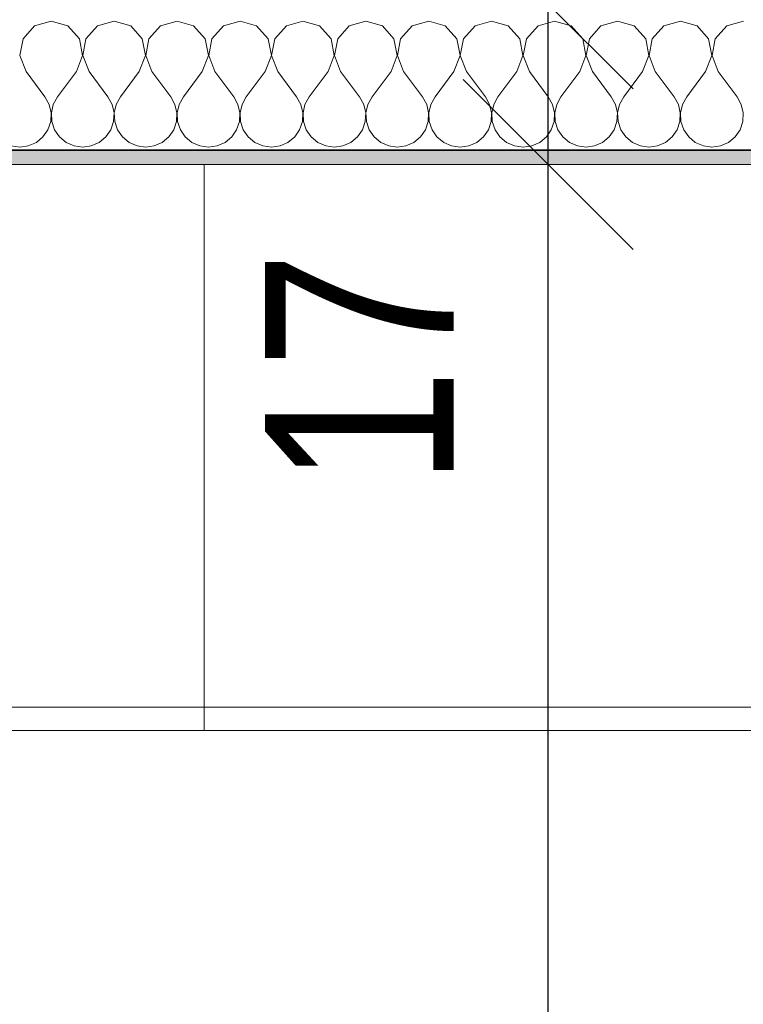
# Model space of a CAD drawing. Header units: centimetres. Extents: x -7.1 to 26.5, y -14.7 to 18.1.
# Tile 39 of 186: x 2.9 to 3.7, y 5.7 to 6.8. Entities that reach past the tile are written whole.
import ezdxf

# ---------------------------------------------------------------- set-up
doc = ezdxf.new("R2010")
doc.units = ezdxf.units.CM
doc.header["$LTSCALE"] = 10
doc.header["$PDMODE"] = 65
doc.linetypes.add('AUSGEZOGEN', pattern=[0])
for name, color, linetype in [('XR$1$015 Murs intérieurs', 7, 'Continuous'), ('XR$1$015 Murs intérieurs – Lignes de séparation des couches', 7, 'Continuous'), ('XR$1$065 Mobilier installé', 7, 'Continuous'), ('XR$1$080 Définition des locaux – Contour', 7, 'Continuous'), ('XR$2$105 Cotations100', 7, 'Continuous'), ('XR$3$015 Murs intérieurs – Hachures des composants', 7, 'Continuous')]:
    doc.layers.add(name, color=color, linetype=linetype)
doc.styles.add('ARIAL', font='arial.ttf')
doc.dimstyles.new('DIMSTYLE_3', dxfattribs={"dimtxt": 0.2, "dimasz": 0.3, "dimexe": 0, "dimexo": 0, "dimgap": 0.1, "dimtad": 2, "dimrnd": 0.005, "dimzin": 4, "dimdsep": 46, "dimtxsty": 'ARIAL', "dimblk1": 'ALL_ML_STRICH', "dimblk2": 'ALL_ML_STRICH', "dimsah": 1, "dimcen": 0, "dimclrd": 7, "dimclre": 7, "dimclrt": 7, "dimadec": 0, "dimazin": 0, "dimtfac": 1, "dimtdec": 0, "dimtix": 1, "dimtmove": 2, "dimatfit": 3, "dimfxl": 0, "dimtzin": 0, "dimlwd": 0, "dimlwe": 18, "dimarcsym": 0})
doc.dimstyles.new('DIMSTYLE_7', dxfattribs={"dimtxt": 0.2, "dimasz": 0.3, "dimexe": 0, "dimexo": 0, "dimgap": 0.1, "dimtad": 2, "dimdec": 1, "dimlfac": 100, "dimrnd": 0.5, "dimzin": 4, "dimdsep": 46, "dimtxsty": 'ARIAL', "dimblk1": 'ALL_ML_STRICH', "dimblk2": 'ALL_ML_STRICH', "dimsah": 1, "dimcen": 0, "dimclrd": 7, "dimclre": 7, "dimclrt": 7, "dimadec": 0, "dimazin": 0, "dimtfac": 1, "dimtdec": 0, "dimtix": 1, "dimtmove": 2, "dimatfit": 3, "dimfxl": 0, "dimtvp": 1.2, "dimtzin": 0, "dimlwd": 0, "dimlwe": 18, "dimarcsym": 0})

# ---------------------------------------------------------------- blocks, each defined once
blk = doc.blocks.new('ALL_ML_STRICH')
at = {"color": 0, "linetype": 'ByBlock', "lineweight": -2}
for p, q in [((0, -0.5), (0, 0.5)), ((-0.3, -0.3), (0.3, 0.3)), ((-1, 0), (0.5, 0))]:
    blk.add_line(p, q, dxfattribs=at)
blk = doc.blocks.new('*D202')
at = {"layer": 'DEFPOINTS', "color": 7, "linetype": 'AUSGEZOGEN', "lineweight": 18, "transparency": 16777216}
for p in [(3.4932, 6.6135), (3.4932, 3.7535), (3.4932, 3.7535)]:
    blk.add_point(p, dxfattribs=at)
at = {"layer": 'XR$2$105 Cotations100', "color": 7, "linetype": 'AUSGEZOGEN', "lineweight": -2, "transparency": 16777216}
for p, q in [((3.4932, 6.6135), (3.4932, 6.6135)), ((3.4932, 3.7535), (3.4932, 6.6135)), ((3.4932, 3.7535), (3.4932, 3.7535))]:
    blk.add_line(p, q, dxfattribs=at)
at = {"layer": 'XR$2$105 Cotations100', "color": 7, "linetype": 'AUSGEZOGEN', "lineweight": 18, "transparency": 16777216, "xscale": 0.3, "yscale": 0.3, "zscale": 0.3}
for p, rotation in [((3.4932, 6.6135), 90), ((3.4932, 3.7535), 270)]:
    blk.add_blockref('ALL_ML_STRICH', p, dxfattribs=dict(at, rotation=rotation))
at = {"layer": 'XR$2$105 Cotations100', "color": 7, "linetype": 'AUSGEZOGEN', "lineweight": 18, "transparency": 16777216, "insert": (3.2898, 5.1951), "char_height": 0.2, "width": 0.64, "attachment_point": 5, "rotation": 90, "style": 'ARIAL'}
blk.add_mtext('\\W0.80;\\A1;{\\A1;{2.86\\H0.132000;\\S^ ;}}', dxfattribs=at)
blk = doc.blocks.new('*D203')
at = {"layer": 'DEFPOINTS', "color": 7, "linetype": 'AUSGEZOGEN', "lineweight": 18, "transparency": 16777216}
for p in [(3.4818, 6.7835), (3.4932, 6.6135), (3.4932, 6.6135)]:
    blk.add_point(p, dxfattribs=at)
at = {"layer": 'XR$2$105 Cotations100', "color": 7, "linetype": 'AUSGEZOGEN', "lineweight": -2, "transparency": 16777216}
for p, q in [((3.4932, 6.7835), (3.4932, 6.7835)), ((3.4932, 6.6135), (3.4932, 6.7835)), ((3.4932, 6.6135), (3.4932, 6.6135))]:
    blk.add_line(p, q, dxfattribs=at)
at = {"layer": 'XR$2$105 Cotations100', "color": 7, "linetype": 'AUSGEZOGEN', "lineweight": 18, "transparency": 16777216, "xscale": 0.3, "yscale": 0.3, "zscale": 0.3}
for p, rotation in [((3.4932, 6.7835), 90), ((3.4932, 6.6135), 270)]:
    blk.add_blockref('ALL_ML_STRICH', p, dxfattribs=dict(at, rotation=rotation))
at = {"layer": 'XR$2$105 Cotations100', "color": 7, "linetype": 'AUSGEZOGEN', "lineweight": 18, "transparency": 16777216, "insert": (3.2932, 6.397), "char_height": 0.2, "width": 0.64, "attachment_point": 5, "rotation": 90, "style": 'ARIAL'}
blk.add_mtext('\\W0.80;\\A1;{\\A1;{17\\H0.132000;\\S^ ;}}', dxfattribs=at)
blk = doc.blocks.new('*D204')
at = {"layer": 'DEFPOINTS', "color": 7, "linetype": 'AUSGEZOGEN', "lineweight": 18, "transparency": 16777216}
for p in [(3.4932, 10.7335), (3.4818, 6.7835), (3.4932, 6.7835)]:
    blk.add_point(p, dxfattribs=at)
at = {"layer": 'XR$2$105 Cotations100', "color": 7, "linetype": 'AUSGEZOGEN', "lineweight": -2, "transparency": 16777216}
for p, q in [((3.4932, 10.7335), (3.4932, 10.7335)), ((3.4932, 6.7835), (3.4932, 10.7335)), ((3.4932, 6.7835), (3.4932, 6.7835))]:
    blk.add_line(p, q, dxfattribs=at)
at = {"layer": 'XR$2$105 Cotations100', "color": 7, "linetype": 'AUSGEZOGEN', "lineweight": 18, "transparency": 16777216, "xscale": 0.3, "yscale": 0.3, "zscale": 0.3}
for p, rotation in [((3.4932, 10.7335), 90), ((3.4932, 6.7835), 270)]:
    blk.add_blockref('ALL_ML_STRICH', p, dxfattribs=dict(at, rotation=rotation))
at = {"layer": 'XR$2$105 Cotations100', "color": 7, "linetype": 'AUSGEZOGEN', "lineweight": 18, "transparency": 16777216, "insert": (3.2897, 8.7695), "char_height": 0.2, "width": 0.64, "attachment_point": 5, "rotation": 90, "style": 'ARIAL'}
blk.add_mtext('\\W0.80;\\A1;{\\A1;{3.95\\H0.132000;\\S^ ;}}', dxfattribs=at)
blk = doc.blocks.new('COMPLEXOBJECT_162')
at = {"layer": 'XR$3$015 Murs intérieurs – Hachures des composants', "color": 8, "linetype": 'AUSGEZOGEN', "lineweight": 13, "transparency": 33554687}
for p, q in [((2.9667, 6.7652), (2.9491, 6.7602)), ((2.9842, 6.7602), (2.9667, 6.7652)), ((3.0333, 6.7652), (3.0158, 6.7602)), ((3.0509, 6.7602), (3.0333, 6.7652)), ((3.1, 6.7652), (3.0825, 6.7602)), ((3.1175, 6.7602), (3.1, 6.7652)), ((3.1667, 6.7652), (3.1491, 6.7602)), ((3.1842, 6.7602), (3.1667, 6.7652)), ((3.2333, 6.7652), (3.2158, 6.7602)), ((3.2509, 6.7602), (3.2333, 6.7652)), ((3.3, 6.7652), (3.2825, 6.7602)), ((3.3175, 6.7602), (3.3, 6.7652)), ((3.3667, 6.7652), (3.3491, 6.7602)), ((3.3842, 6.7602), (3.3667, 6.7652)), ((3.4333, 6.7652), (3.4158, 6.7602)), ((3.4509, 6.7602), (3.4333, 6.7652)), ((3.5, 6.7652), (3.4825, 6.7602)), ((3.5175, 6.7602), (3.5, 6.7652)), ((3.5667, 6.7652), (3.5491, 6.7602)), ((3.5842, 6.7602), (3.5667, 6.7652)), ((3.6333, 6.7652), (3.6158, 6.7602)), ((3.6509, 6.7602), (3.6333, 6.7652)), ((3.7, 6.7652), (3.6825, 6.7602)), ((2.9491, 6.7602), (2.9369, 6.7467)), ((2.9965, 6.7467), (2.9842, 6.7602)), ((3.0158, 6.7602), (3.0035, 6.7467)), ((3.0631, 6.7467), (3.0509, 6.7602)), ((3.0825, 6.7602), (3.0702, 6.7467)), ((3.1298, 6.7467), (3.1175, 6.7602)), ((3.1491, 6.7602), (3.1369, 6.7467)), ((3.1965, 6.7467), (3.1842, 6.7602)), ((3.2158, 6.7602), (3.2035, 6.7467)), ((3.2631, 6.7467), (3.2509, 6.7602)), ((3.2825, 6.7602), (3.2702, 6.7467)), ((3.3298, 6.7467), (3.3175, 6.7602)), ((3.3491, 6.7602), (3.3369, 6.7467)), ((3.3965, 6.7467), (3.3842, 6.7602)), ((3.4158, 6.7602), (3.4035, 6.7467)), ((3.4631, 6.7467), (3.4509, 6.7602)), ((3.4825, 6.7602), (3.4702, 6.7467)), ((3.5298, 6.7467), (3.5175, 6.7602)), ((3.5491, 6.7602), (3.5369, 6.7467)), ((3.5965, 6.7467), (3.5842, 6.7602)), ((3.6158, 6.7602), (3.6035, 6.7467)), ((3.6631, 6.7467), (3.6509, 6.7602)), ((3.6825, 6.7602), (3.6702, 6.7467)), ((2.9369, 6.7467), (2.9335, 6.7288)), ((2.9999, 6.7288), (2.9965, 6.7467)), ((3.0035, 6.7467), (3.0001, 6.7288)), ((3.0665, 6.7288), (3.0631, 6.7467)), ((3.0702, 6.7467), (3.0668, 6.7288)), ((3.1332, 6.7288), (3.1298, 6.7467)), ((3.1369, 6.7467), (3.1335, 6.7288)), ((3.1999, 6.7288), (3.1965, 6.7467)), ((3.2035, 6.7467), (3.2001, 6.7288)), ((3.2665, 6.7288), (3.2631, 6.7467)), ((3.2702, 6.7467), (3.2668, 6.7288)), ((3.3332, 6.7288), (3.3298, 6.7467)), ((3.3369, 6.7467), (3.3335, 6.7288)), ((3.3999, 6.7288), (3.3965, 6.7467)), ((3.4035, 6.7467), (3.4001, 6.7288)), ((3.4665, 6.7288), (3.4631, 6.7467)), ((3.4702, 6.7467), (3.4668, 6.7288)), ((3.5332, 6.7288), (3.5298, 6.7467)), ((3.5369, 6.7467), (3.5335, 6.7288)), ((3.5999, 6.7288), (3.5965, 6.7467)), ((3.6035, 6.7467), (3.6001, 6.7288)), ((3.6665, 6.7288), (3.6631, 6.7467)), ((3.6702, 6.7467), (3.6668, 6.7288)), ((2.9335, 6.7288), (2.94, 6.7118)), ((2.9933, 6.7118), (2.9999, 6.7288)), ((3.0001, 6.7288), (3.0067, 6.7118)), ((3.06, 6.7118), (3.0665, 6.7288)), ((3.0668, 6.7288), (3.0733, 6.7118)), ((3.1267, 6.7118), (3.1332, 6.7288)), ((3.1335, 6.7288), (3.14, 6.7118)), ((3.1933, 6.7118), (3.1999, 6.7288)), ((3.2001, 6.7288), (3.2067, 6.7118)), ((3.26, 6.7118), (3.2665, 6.7288)), ((3.2668, 6.7288), (3.2733, 6.7118)), ((3.3267, 6.7118), (3.3332, 6.7288)), ((3.3335, 6.7288), (3.34, 6.7118)), ((3.3933, 6.7118), (3.3999, 6.7288)), ((3.4001, 6.7288), (3.4067, 6.7118)), ((3.46, 6.7118), (3.4665, 6.7288)), ((3.4668, 6.7288), (3.4733, 6.7118)), ((3.5267, 6.7118), (3.5332, 6.7288)), ((3.5335, 6.7288), (3.54, 6.7118)), ((3.5933, 6.7118), (3.5999, 6.7288)), ((3.6001, 6.7288), (3.6067, 6.7118)), ((3.66, 6.7118), (3.6665, 6.7288)), ((3.6668, 6.7288), (3.6733, 6.7118)), ((2.94, 6.7118), (2.96, 6.6852)), ((2.9933, 6.7118), (2.9733, 6.6852)), ((3.0067, 6.7118), (3.0267, 6.6852)), ((3.06, 6.7118), (3.04, 6.6852)), ((3.0733, 6.7118), (3.0933, 6.6852)), ((3.1267, 6.7118), (3.1067, 6.6852)), ((3.14, 6.7118), (3.16, 6.6852)), ((3.1933, 6.7118), (3.1733, 6.6852)), ((3.2067, 6.7118), (3.2267, 6.6852)), ((3.26, 6.7118), (3.24, 6.6852)), ((3.2733, 6.7118), (3.2933, 6.6852)), ((3.3267, 6.7118), (3.3067, 6.6852)), ((3.34, 6.7118), (3.36, 6.6852)), ((3.3933, 6.7118), (3.3733, 6.6852)), ((3.4067, 6.7118), (3.4267, 6.6852)), ((3.46, 6.7118), (3.44, 6.6852)), ((3.4733, 6.7118), (3.4933, 6.6852)), ((3.5267, 6.7118), (3.5067, 6.6852)), ((3.54, 6.7118), (3.56, 6.6852)), ((3.5933, 6.7118), (3.5733, 6.6852)), ((3.6067, 6.7118), (3.6267, 6.6852)), ((3.66, 6.7118), (3.64, 6.6852)), ((3.6733, 6.7118), (3.6933, 6.6852)), ((2.9645, 6.6771), (2.96, 6.6852)), ((2.9733, 6.6852), (2.9689, 6.6771)), ((3.0311, 6.6771), (3.0267, 6.6852)), ((3.04, 6.6852), (3.0355, 6.6771)), ((3.0978, 6.6771), (3.0933, 6.6852)), ((3.1067, 6.6852), (3.1022, 6.6771)), ((3.1645, 6.6771), (3.16, 6.6852)), ((3.1733, 6.6852), (3.1689, 6.6771)), ((3.2311, 6.6771), (3.2267, 6.6852)), ((3.24, 6.6852), (3.2355, 6.6771)), ((3.2978, 6.6771), (3.2933, 6.6852)), ((3.3067, 6.6852), (3.3022, 6.6771)), ((3.3645, 6.6771), (3.36, 6.6852)), ((3.3733, 6.6852), (3.3689, 6.6771)), ((3.4311, 6.6771), (3.4267, 6.6852)), ((3.44, 6.6852), (3.4355, 6.6771)), ((3.4978, 6.6771), (3.4933, 6.6852)), ((3.5067, 6.6852), (3.5022, 6.6771)), ((3.5645, 6.6771), (3.56, 6.6852)), ((3.5733, 6.6852), (3.5689, 6.6771)), ((3.6311, 6.6771), (3.6267, 6.6852)), ((3.64, 6.6852), (3.6355, 6.6771)), ((3.6978, 6.6771), (3.6933, 6.6852)), ((2.9665, 6.6682), (2.9645, 6.6771)), ((2.9661, 6.659), (2.9665, 6.6682)), ((2.9689, 6.6771), (2.9668, 6.6682)), ((2.9668, 6.6682), (2.9672, 6.659)), ((3.0332, 6.6682), (3.0311, 6.6771)), ((3.0328, 6.659), (3.0332, 6.6682)), ((3.0355, 6.6771), (3.0335, 6.6682)), ((3.0335, 6.6682), (3.0339, 6.659)), ((3.0999, 6.6682), (3.0978, 6.6771)), ((3.0994, 6.659), (3.0999, 6.6682)), ((3.1022, 6.6771), (3.1001, 6.6682)), ((3.1001, 6.6682), (3.1006, 6.659)), ((3.1665, 6.6682), (3.1645, 6.6771)), ((3.1661, 6.659), (3.1665, 6.6682)), ((3.1689, 6.6771), (3.1668, 6.6682)), ((3.1668, 6.6682), (3.1672, 6.659)), ((3.2332, 6.6682), (3.2311, 6.6771)), ((3.2328, 6.659), (3.2332, 6.6682)), ((3.2355, 6.6771), (3.2335, 6.6682)), ((3.2335, 6.6682), (3.2339, 6.659)), ((3.2999, 6.6682), (3.2978, 6.6771)), ((3.2994, 6.659), (3.2999, 6.6682)), ((3.3022, 6.6771), (3.3001, 6.6682)), ((3.3001, 6.6682), (3.3006, 6.659)), ((3.3665, 6.6682), (3.3645, 6.6771)), ((3.3661, 6.659), (3.3665, 6.6682)), ((3.3689, 6.6771), (3.3668, 6.6682)), ((3.3668, 6.6682), (3.3672, 6.659)), ((3.4332, 6.6682), (3.4311, 6.6771)), ((3.4328, 6.659), (3.4332, 6.6682)), ((3.4355, 6.6771), (3.4335, 6.6682)), ((3.4335, 6.6682), (3.4339, 6.659)), ((3.4999, 6.6682), (3.4978, 6.6771)), ((3.4994, 6.659), (3.4999, 6.6682)), ((3.5022, 6.6771), (3.5001, 6.6682)), ((3.5001, 6.6682), (3.5006, 6.659)), ((3.5665, 6.6682), (3.5645, 6.6771)), ((3.5661, 6.659), (3.5665, 6.6682)), ((3.5689, 6.6771), (3.5668, 6.6682)), ((3.5668, 6.6682), (3.5672, 6.659)), ((3.6332, 6.6682), (3.6311, 6.6771)), ((3.6328, 6.659), (3.6332, 6.6682)), ((3.6355, 6.6771), (3.6335, 6.6682)), ((3.6335, 6.6682), (3.6339, 6.659)), ((3.6999, 6.6682), (3.6978, 6.6771)), ((3.6994, 6.659), (3.6999, 6.6682)), ((2.9631, 6.6503), (2.9661, 6.659)), ((2.9672, 6.659), (2.9702, 6.6503)), ((3.0298, 6.6503), (3.0328, 6.659)), ((3.0339, 6.659), (3.0369, 6.6503)), ((3.0965, 6.6503), (3.0994, 6.659)), ((3.1006, 6.659), (3.1035, 6.6503)), ((3.1631, 6.6503), (3.1661, 6.659)), ((3.1672, 6.659), (3.1702, 6.6503)), ((3.2298, 6.6503), (3.2328, 6.659)), ((3.2339, 6.659), (3.2369, 6.6503)), ((3.2965, 6.6503), (3.2994, 6.659)), ((3.3006, 6.659), (3.3035, 6.6503)), ((3.3631, 6.6503), (3.3661, 6.659)), ((3.3672, 6.659), (3.3702, 6.6503)), ((3.4298, 6.6503), (3.4328, 6.659)), ((3.4339, 6.659), (3.4369, 6.6503)), ((3.4965, 6.6503), (3.4994, 6.659)), ((3.5006, 6.659), (3.5035, 6.6503)), ((3.5631, 6.6503), (3.5661, 6.659)), ((3.5672, 6.659), (3.5702, 6.6503)), ((3.6298, 6.6503), (3.6328, 6.659)), ((3.6339, 6.659), (3.6369, 6.6503)), ((3.6965, 6.6503), (3.6994, 6.659)), ((2.9579, 6.6427), (2.9631, 6.6503)), ((2.9702, 6.6503), (2.9754, 6.6427)), ((3.0246, 6.6427), (3.0298, 6.6503)), ((3.0369, 6.6503), (3.0421, 6.6427)), ((3.0913, 6.6427), (3.0965, 6.6503)), ((3.1035, 6.6503), (3.1087, 6.6427)), ((3.1579, 6.6427), (3.1631, 6.6503)), ((3.1702, 6.6503), (3.1754, 6.6427)), ((3.2246, 6.6427), (3.2298, 6.6503)), ((3.2369, 6.6503), (3.2421, 6.6427)), ((3.2913, 6.6427), (3.2965, 6.6503)), ((3.3035, 6.6503), (3.3087, 6.6427)), ((3.3579, 6.6427), (3.3631, 6.6503)), ((3.3702, 6.6503), (3.3754, 6.6427)), ((3.4246, 6.6427), (3.4298, 6.6503)), ((3.4369, 6.6503), (3.4421, 6.6427)), ((3.4913, 6.6427), (3.4965, 6.6503)), ((3.5035, 6.6503), (3.5087, 6.6427)), ((3.5579, 6.6427), (3.5631, 6.6503)), ((3.5702, 6.6503), (3.5754, 6.6427)), ((3.6246, 6.6427), (3.6298, 6.6503)), ((3.6369, 6.6503), (3.6421, 6.6427)), ((3.6913, 6.6427), (3.6965, 6.6503)), ((2.9424, 6.6331), (2.9509, 6.6368)), ((2.9509, 6.6368), (2.9579, 6.6427)), ((2.9754, 6.6427), (2.9825, 6.6368)), ((2.9825, 6.6368), (2.9909, 6.6331)), ((3.0091, 6.6331), (3.0175, 6.6368)), ((3.0175, 6.6368), (3.0246, 6.6427)), ((3.0421, 6.6427), (3.0491, 6.6368)), ((3.0491, 6.6368), (3.0576, 6.6331)), ((3.0758, 6.6331), (3.0842, 6.6368)), ((3.0842, 6.6368), (3.0913, 6.6427)), ((3.1087, 6.6427), (3.1158, 6.6368)), ((3.1158, 6.6368), (3.1242, 6.6331)), ((3.1424, 6.6331), (3.1509, 6.6368)), ((3.1509, 6.6368), (3.1579, 6.6427)), ((3.1754, 6.6427), (3.1825, 6.6368)), ((3.1825, 6.6368), (3.1909, 6.6331)), ((3.2091, 6.6331), (3.2175, 6.6368)), ((3.2175, 6.6368), (3.2246, 6.6427)), ((3.2421, 6.6427), (3.2491, 6.6368)), ((3.2491, 6.6368), (3.2576, 6.6331)), ((3.2758, 6.6331), (3.2842, 6.6368)), ((3.2842, 6.6368), (3.2913, 6.6427)), ((3.3087, 6.6427), (3.3158, 6.6368)), ((3.3158, 6.6368), (3.3242, 6.6331)), ((3.3424, 6.6331), (3.3509, 6.6368)), ((3.3509, 6.6368), (3.3579, 6.6427)), ((3.3754, 6.6427), (3.3825, 6.6368)), ((3.3825, 6.6368), (3.3909, 6.6331)), ((3.4091, 6.6331), (3.4175, 6.6368)), ((3.4175, 6.6368), (3.4246, 6.6427)), ((3.4421, 6.6427), (3.4491, 6.6368)), ((3.4491, 6.6368), (3.4576, 6.6331)), ((3.4758, 6.6331), (3.4842, 6.6368)), ((3.4842, 6.6368), (3.4913, 6.6427)), ((3.5087, 6.6427), (3.5158, 6.6368)), ((3.5158, 6.6368), (3.5242, 6.6331)), ((3.5424, 6.6331), (3.5509, 6.6368)), ((3.5509, 6.6368), (3.5579, 6.6427)), ((3.5754, 6.6427), (3.5825, 6.6368)), ((3.5825, 6.6368), (3.5909, 6.6331)), ((3.6091, 6.6331), (3.6175, 6.6368)), ((3.6175, 6.6368), (3.6246, 6.6427)), ((3.6421, 6.6427), (3.6491, 6.6368)), ((3.6491, 6.6368), (3.6576, 6.6331)), ((3.6758, 6.6331), (3.6842, 6.6368)), ((3.6842, 6.6368), (3.6913, 6.6427)), ((2.9242, 6.6331), (2.9333, 6.6318)), ((2.9333, 6.6318), (2.9424, 6.6331)), ((2.9909, 6.6331), (3, 6.6318)), ((3, 6.6318), (3.0091, 6.6331)), ((3.0576, 6.6331), (3.0667, 6.6318)), ((3.0667, 6.6318), (3.0758, 6.6331)), ((3.1242, 6.6331), (3.1333, 6.6318)), ((3.1333, 6.6318), (3.1424, 6.6331)), ((3.1909, 6.6331), (3.2, 6.6318)), ((3.2, 6.6318), (3.2091, 6.6331)), ((3.2576, 6.6331), (3.2667, 6.6318)), ((3.2667, 6.6318), (3.2758, 6.6331)), ((3.3242, 6.6331), (3.3333, 6.6318)), ((3.3333, 6.6318), (3.3424, 6.6331)), ((3.3909, 6.6331), (3.4, 6.6318)), ((3.4, 6.6318), (3.4091, 6.6331)), ((3.4576, 6.6331), (3.4667, 6.6318)), ((3.4667, 6.6318), (3.4758, 6.6331)), ((3.5242, 6.6331), (3.5333, 6.6318)), ((3.5333, 6.6318), (3.5424, 6.6331)), ((3.5909, 6.6331), (3.6, 6.6318)), ((3.6, 6.6318), (3.6091, 6.6331)), ((3.6576, 6.6331), (3.6667, 6.6318)), ((3.6667, 6.6318), (3.6758, 6.6331))]:
    blk.add_line(p, q, dxfattribs=at)

msp = doc.modelspace()

# ---------------------------------------------------------------- hatches: boundary and pattern name
at = {"layer": 'XR$3$015 Murs intérieurs – Hachures des composants', "linetype": 'AUSGEZOGEN', "lineweight": 13, "true_color": 0x202020, "transparency": 33554687}
msp.add_hatch(color=250, dxfattribs=at).paths.add_polyline_path([(6.1018, 6.6285), (2.2818, 6.6285), (2.2818, 6.6135), (6.1018, 6.6135)])

# ---------------------------------------------------------------- linework, layer by layer
at = {"layer": 'XR$1$015 Murs intérieurs', "color": 7, "linetype": 'AUSGEZOGEN', "lineweight": 18, "transparency": 33554687}
msp.add_line((2.2818, 6.6135), (6.1018, 6.6135), dxfattribs=at)
at = {"layer": 'XR$1$015 Murs intérieurs – Lignes de séparation des couches', "color": 7, "linetype": 'AUSGEZOGEN', "lineweight": 35, "transparency": 33554687}
msp.add_line((6.1018, 6.6285), (2.2818, 6.6285), dxfattribs=at)
at = {"layer": 'XR$1$065 Mobilier installé', "color": 8, "linetype": 'AUSGEZOGEN', "lineweight": 13, "transparency": 33554687}
for p, q in [((2.5287, 6.0385), (3.1287, 6.0385)), ((3.1287, 6.0385), (3.7287, 6.0385))]:
    msp.add_line(p, q, dxfattribs=at)
for points in [[(2.5287, 6.0135), (3.1287, 6.0135), (3.1287, 6.6135), (2.5287, 6.6135), (2.5287, 6.0135)], [(3.1287, 6.0135), (3.7287, 6.0135), (3.7287, 6.6135), (3.1287, 6.6135), (3.1287, 6.0135)]]:
    msp.add_lwpolyline(points, close=True, dxfattribs=at)
at = {"layer": 'XR$1$080 Définition des locaux – Contour', "color": 8, "linetype": 'AUSGEZOGEN', "lineweight": 13, "transparency": 33554687}
msp.add_lwpolyline([(6.1018, 3.7535), (6.1018, 6.6135), (2.2818, 6.6135), (2.2818, 3.7535), (6.1018, 3.7535)], close=True, dxfattribs=at)

# ---------------------------------------------------------------- block references
at = {"layer": 'XR$3$015 Murs intérieurs – Hachures des composants', "color": 8, "linetype": 'AUSGEZOGEN', "lineweight": 13, "transparency": 33554687}
msp.add_blockref('COMPLEXOBJECT_162', (0, 0), dxfattribs=at)

# ---------------------------------------------------------------- dimensions: what is measured, and where the dimension line sits
at = {"layer": 'XR$2$105 Cotations100', "color": 7, "linetype": 'AUSGEZOGEN', "lineweight": 18, "transparency": 33554687}
for base, p1, p2, dimstyle, picture, middle in [((3.4932, 10.7335), (3.4932, 6.7835), (3.4932, 10.7335), 'DIMSTYLE_3', '*D204', (3.2897, 8.7695)), ((3.4932, 6.7835), (3.4932, 6.6135), (3.4932, 6.7835), 'DIMSTYLE_7', '*D203', (3.2932, 6.397)), ((3.4932, 6.6135), (3.4932, 3.7535), (3.4932, 6.6135), 'DIMSTYLE_3', '*D202', (3.2898, 5.1951))]:
    dim = msp.add_linear_dim(base=base, p1=p1, p2=p2, angle=90, dimstyle=dimstyle, override={"dimpost": '<>', "dimclrd": 7, "dimclre": 7, "dimclrt": 7, "dimlwd": 0, "dimlwe": 18}, dxfattribs=at)
    dim.commit()
    dim.dimension.update_dxf_attribs({"geometry": picture, "text_midpoint": middle, "dimtype": 160})

doc.saveas('drawing.dxf')
